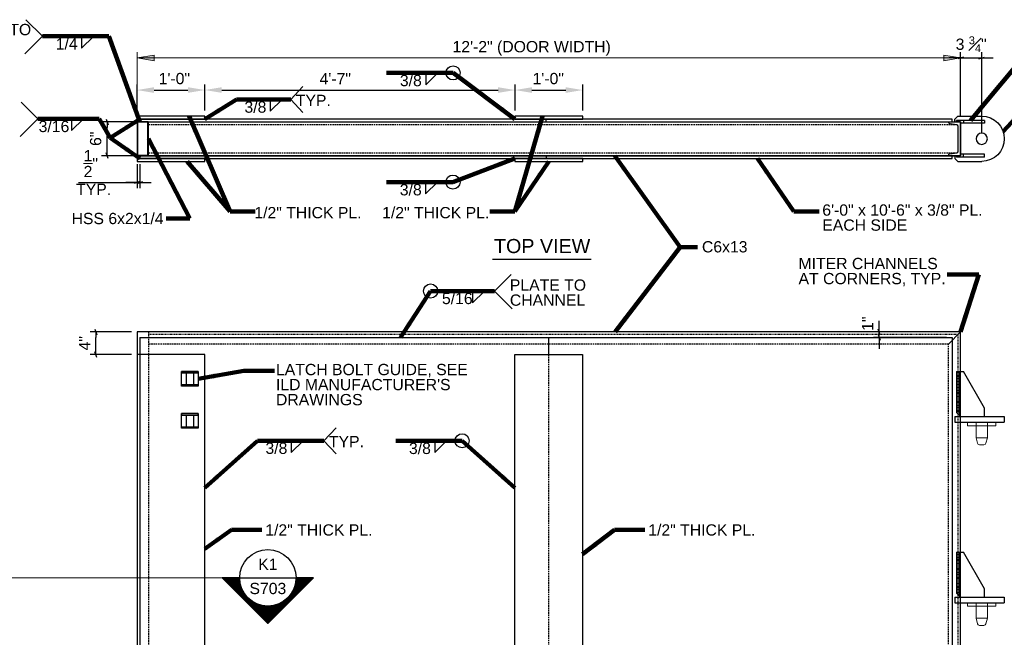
# Model space of a CAD drawing. Header units: inches. Extents: x 23089 to 23553, y 44441 to 44715.
# Tile 4 of 5: x 23289 to 23464, y 44571 to 44680. Entities that reach past the tile are written whole.
import ezdxf
from ezdxf.enums import TextEntityAlignment as Align

# ---------------------------------------------------------------- set-up
doc = ezdxf.new("R2010")
doc.units = ezdxf.units.IN
doc.header["$LTSCALE"] = 0.025
doc.header["$MEASUREMENT"] = 0
doc.linetypes.add('DGN1', pattern=[2.774392, 0, -2.774392])
doc.linetypes.add('DGN3', pattern=[16.308427, 10.872284, -5.436142])
for name, color, linetype, lineweight in [('G-ANNO-DIM', 1, 'Continuous', 0), ('G-ANNO-TEXT', 7, 'Continuous', 30), ('S-FSTN-MISC', 7, 'Continuous', 13), ('S-STIF-TRAN', 7, 'Continuous', 30), ('S-WALL-SHEA', 7, 'Continuous', 30)]:
    doc.layers.add(name, color=color, linetype=linetype, lineweight=lineweight)
doc.styles.add("1 1 2 1'-0", font='arial.ttf', dxfattribs={"height": 1})
doc.styles.add("3 4 1'-0", font='arial.ttf', dxfattribs={"height": 2})
doc.styles.add('TITLE20', font='simplex.shx', dxfattribs={"height": 5000})
doc.dimstyles.new("3 4 1'-0", dxfattribs={"dimtxt": 2, "dimasz": 3, "dimexe": 1, "dimexo": 1, "dimgap": 1, "dimtad": 1, "dimdec": 0, "dimrnd": 0.0625, "dimzin": 11, "dimdsep": 46, "dimlunit": 3, "dimtxsty": "3 4 1'-0", "dimcen": 0, "dimadec": 4, "dimazin": 3, "dimtfac": 1, "dimtdec": 0, "dimtofl": 0, "dimtmove": 0, "dimatfit": 3, "dimfxl": 1, "dimtolj": 1, "dimtzin": 0, "dimarcsym": 0})

# ---------------------------------------------------------------- blocks, each defined once
blk = doc.blocks.new('c6x13-e')
at = {"layer": 'G-ANNO-TEXT', "extrusion": (4.92474e-28, 0, -1), "flags": 128}
blk.add_lwpolyline([(2.48, -0.69), (2.66, -1.9), (2.66, -1.9, 0.373441), (2.95, -2.16), (2.95, -2.16), (3, -2.16), (3, 0), (-3, 0), (-3, -2.16), (-2.95, -2.16), (-2.95, -2.16, 0.373441), (-2.66, -1.9), (-2.65, -1.9), (-2.48, -0.69), (-2.48, -0.69, -0.366699), (-2.19, -0.44), (-2.19, -0.44), (2.19, -0.44), (2.19, -0.44, -0.366699), (2.48, -0.69)], format="xyb", dxfattribs=at)
blk = doc.blocks.new('all_around2')
at = {"layer": 'G-ANNO-TEXT'}
blk.add_circle((0, 0), 1.25, dxfattribs=at)
blk = doc.blocks.new('all_around7')
at = {"layer": 'G-ANNO-TEXT'}
blk.add_circle((0, 0), 1.25, dxfattribs=at)
blk = doc.blocks.new('all_around8')
at = {"layer": 'G-ANNO-TEXT'}
blk.add_circle((0, 0), 1.25, dxfattribs=at)
blk = doc.blocks.new('all_around9')
at = {"layer": 'G-ANNO-TEXT'}
blk.add_circle((0, 0), 1.25, dxfattribs=at)
blk = doc.blocks.new('*D130')
at = {"layer": 'G-ANNO-DIM', "color": 0, "lineweight": -2, "transparency": 16777216}
for p, q in [((23309.79, 44663.95), (23309.79, 44668.59)), ((23312.79, 44667.59), (23318.79, 44667.59)), ((23321.79, 44663.95), (23321.79, 44668.59))]:
    blk.add_line(p, q, dxfattribs=at)
at = {"layer": 'G-ANNO-DIM', "color": 0, "transparency": 16777216}
for points in [[(23312.79, 44668.09), (23312.79, 44667.09), (23309.79, 44667.59)], [(23318.79, 44668.09), (23318.79, 44667.09), (23321.79, 44667.59)]]:
    blk.add_solid(points, dxfattribs=at)
at = {"layer": 'G-ANNO-DIM', "color": 0, "transparency": 16777216, "insert": (23316.39, 44669.61), "char_height": 2, "attachment_point": 5, "style": "3 4 1'-0"}
blk.add_mtext('\\A1;1\'-0"', dxfattribs=at)
blk = doc.blocks.new('*D131')
at = {"layer": 'G-ANNO-DIM', "color": 0, "lineweight": -2, "transparency": 16777216}
for p, q in [((23321.79, 44663.95), (23321.79, 44668.59)), ((23324.79, 44667.59), (23373.79, 44667.59)), ((23376.79, 44663.95), (23376.79, 44668.59))]:
    blk.add_line(p, q, dxfattribs=at)
at = {"layer": 'G-ANNO-DIM', "color": 0, "transparency": 16777216}
for points in [[(23324.79, 44668.09), (23324.79, 44667.09), (23321.79, 44667.59)], [(23373.79, 44668.09), (23373.79, 44667.09), (23376.79, 44667.59)]]:
    blk.add_solid(points, dxfattribs=at)
at = {"layer": 'G-ANNO-DIM', "color": 0, "transparency": 16777216, "insert": (23344.92, 44669.59), "char_height": 2, "attachment_point": 5, "style": "3 4 1'-0"}
blk.add_mtext('\\A1;4\'-7"', dxfattribs=at)
blk = doc.blocks.new('_Oblique_0.3')
at = {"color": 0, "linetype": 'ByBlock', "lineweight": -2}
for p, q in [((0, 0), (-1, 0)), ((0.5, 0.166667), (-0.5, -0.166667))]:
    blk.add_line(p, q, dxfattribs=at)
blk = doc.blocks.new('*D135')
at = {"layer": 'G-ANNO-DIM', "color": 0, "lineweight": -2, "transparency": 16777216}
for p, q in [((23308.79, 44624.71), (23301.48, 44624.71)), ((23302.48, 44621.71), (23302.48, 44623.71)), ((23308.79, 44620.71), (23301.48, 44620.71))]:
    blk.add_line(p, q, dxfattribs=at)
for p, rotation in [((23302.48, 44624.71), 90), ((23302.48, 44620.71), 270)]:
    blk.add_blockref('_Oblique_0.3', p, dxfattribs=dict(at, rotation=rotation))
at = {"layer": 'G-ANNO-DIM', "color": 0, "transparency": 16777216, "insert": (23300.48, 44622.71), "char_height": 2, "attachment_point": 5, "rotation": 90, "style": "3 4 1'-0"}
blk.add_mtext('\\A1;4"', dxfattribs=at)
blk = doc.blocks.new('*D136')
at = {"layer": 'G-ANNO-DIM', "color": 0, "lineweight": -2, "transparency": 16777216}
for p, q in [((23309.79, 44661.95), (23303.48, 44661.95)), ((23304.48, 44656.95), (23304.48, 44660.95)), ((23309.79, 44655.95), (23303.48, 44655.95))]:
    blk.add_line(p, q, dxfattribs=at)
for p, rotation in [((23304.48, 44661.95), 90), ((23304.48, 44655.95), 270)]:
    blk.add_blockref('_Oblique_0.3', p, dxfattribs=dict(at, rotation=rotation))
at = {"layer": 'G-ANNO-DIM', "color": 0, "transparency": 16777216, "insert": (23302.45, 44658.95), "char_height": 2, "attachment_point": 5, "rotation": 90, "style": "3 4 1'-0"}
blk.add_mtext('\\A1;6"', dxfattribs=at)
blk = doc.blocks.new('*D152')
at = {"layer": 'G-ANNO-DIM', "color": 0, "lineweight": -2, "transparency": 16777216}
for p, q in [((23455.79, 44662.95), (23455.79, 44674.28)), ((23459.54, 44659.95), (23459.54, 44674.28)), ((23454.79, 44673.28), (23453.79, 44673.28)), ((23455.79, 44673.28), (23459.54, 44673.28)), ((23460.54, 44673.28), (23461.54, 44673.28))]:
    blk.add_line(p, q, dxfattribs=at)
blk.add_blockref('_Oblique_0.3', (23455.79, 44673.28), dxfattribs=at)
at = {"layer": 'G-ANNO-DIM', "color": 0, "lineweight": -2, "transparency": 16777216, "rotation": 180}
blk.add_blockref('_Oblique_0.3', (23459.54, 44673.28), dxfattribs=at)
at = {"layer": 'G-ANNO-DIM', "color": 0, "transparency": 16777216, "insert": (23457.66, 44675.71), "char_height": 2, "attachment_point": 5, "style": "3 4 1'-0"}
blk.add_mtext('\\A1;3 {\\H0.7x;\\S3#4;}"', dxfattribs=at)
blk = doc.blocks.new('*D155')
at = {"layer": 'G-ANNO-DIM', "color": 0, "lineweight": -2, "transparency": 16777216}
for p, q in [((23309.79, 44654.45), (23309.79, 44650.21)), ((23310.29, 44654.45), (23310.29, 44650.21)), ((23299.42, 44651.21), (23309.79, 44651.21)), ((23308.79, 44651.21), (23307.79, 44651.21)), ((23310.29, 44651.21), (23309.79, 44651.21)), ((23311.29, 44651.21), (23312.29, 44651.21))]:
    blk.add_line(p, q, dxfattribs=at)
blk.add_blockref('_Oblique_0.3', (23309.79, 44651.21), dxfattribs=at)
at = {"layer": 'G-ANNO-DIM', "color": 0, "lineweight": -2, "transparency": 16777216, "rotation": 180}
blk.add_blockref('_Oblique_0.3', (23310.29, 44651.21), dxfattribs=at)
at = {"layer": 'G-ANNO-DIM', "color": 0, "transparency": 16777216, "insert": (23301.58, 44654.55), "char_height": 2, "attachment_point": 5, "style": "3 4 1'-0"}
blk.add_mtext('\\A1;{\\H1x;\\S1/2;}"', dxfattribs=at)
blk = doc.blocks.new('*D157')
at = {"layer": 'G-ANNO-DIM', "color": 0, "lineweight": -2, "transparency": 16777216}
for p, q in [((23441.36, 44625.71), (23441.36, 44626.71)), ((23454.79, 44624.71), (23440.36, 44624.71)), ((23453.27, 44623.73), (23440.36, 44623.73)), ((23441.36, 44623.73), (23441.36, 44624.71)), ((23441.36, 44622.73), (23441.36, 44621.73))]:
    blk.add_line(p, q, dxfattribs=at)
for p, rotation in [((23441.36, 44624.71), 270), ((23441.36, 44623.73), 90)]:
    blk.add_blockref('_Oblique_0.3', p, dxfattribs=dict(at, rotation=rotation))
at = {"layer": 'G-ANNO-DIM', "color": 0, "transparency": 16777216, "insert": (23439.3, 44626.18), "char_height": 2, "attachment_point": 5, "rotation": 90, "style": "3 4 1'-0"}
blk.add_mtext('\\A1;1"', dxfattribs=at)
blk = doc.blocks.new('*D168')
at = {"layer": 'G-ANNO-DIM', "color": 0, "lineweight": -2, "transparency": 16777216}
for p, q in [((23376.79, 44663.95), (23376.79, 44668.59)), ((23379.79, 44667.59), (23385.79, 44667.59)), ((23388.79, 44663.95), (23388.79, 44668.59))]:
    blk.add_line(p, q, dxfattribs=at)
at = {"layer": 'G-ANNO-DIM', "color": 0, "transparency": 16777216}
for points in [[(23379.79, 44668.09), (23379.79, 44667.09), (23376.79, 44667.59)], [(23385.79, 44668.09), (23385.79, 44667.09), (23388.79, 44667.59)]]:
    blk.add_solid(points, dxfattribs=at)
at = {"layer": 'G-ANNO-DIM', "color": 0, "transparency": 16777216, "insert": (23382.68, 44669.61), "char_height": 2, "attachment_point": 5, "style": "3 4 1'-0"}
blk.add_mtext('\\A1;1\'-0"', dxfattribs=at)

msp = doc.modelspace()

# ---------------------------------------------------------------- hatches: boundary and pattern name
at = {"layer": 'G-ANNO-TEXT'}
h = msp.add_hatch(dxfattribs=at)
h.set_pattern_fill('USER', color=256, scale=0.009103, angle=45, style=0, pattern_type=0)
h.set_pattern_definition([(45, (23321.927065, 44565.851374), (-0.006436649, 0.006436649), [])])
edge = h.paths.add_edge_path()
edge.add_arc((23332.95727, 44581.12681), 4.99762, -180, 0, ccw=False)
edge.add_line((23327.95965, 44581.12681), (23324.84994, 44581.12681))
edge.add_line((23324.84994, 44581.12681), (23332.96481, 44573.0044))
edge.add_line((23332.96481, 44573.0044), (23341.07968, 44581.12681))
edge.add_line((23341.07968, 44581.12681), (23337.95488, 44581.12681))

# ---------------------------------------------------------------- linework, layer by layer
at = {"flags": 128}
for points in [[(23311.78817, 44656.01979), (23311.78817, 44661.88718, 0.414213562), (23311.72187, 44661.95348), (23309.85447, 44661.95348, 0.414213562), (23309.78817, 44661.88718), (23309.78817, 44656.01979, 0.414213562), (23309.85447, 44655.95348), (23311.72187, 44655.95348, 0.414213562), (23311.78817, 44656.01979)], [(23311.6552, 44656.02015, 0.414213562), (23311.7215, 44656.08645), (23311.7215, 44661.82051, 0.414213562), (23311.6552, 44661.88682), (23309.92114, 44661.88682, 0.414213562), (23309.85484, 44661.82051), (23309.85484, 44656.08645, 0.414213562), (23309.92114, 44656.02015), (23311.6552, 44656.02015)]]:
    msp.add_lwpolyline(points, format="xyb", close=True, dxfattribs=at)
at = {"layer": 'G-ANNO-DIM'}
for p, q in [((23309.78817, 44662.45348), (23309.78817, 44674.27852)), ((23455.78769, 44662.95376), (23455.78769, 44674.27852)), ((23455.78769, 44673.27852), (23309.78817, 44673.27852)), ((23309.78769, 44663.95376), (23309.78769, 44665.17232))]:
    msp.add_line(p, q, dxfattribs=at)
at = {"layer": 'G-ANNO-DIM', "flags": 128}
for points in [[(23312.78817, 44672.77852), (23309.78817, 44673.27852), (23312.78817, 44673.77852)], [(23452.78769, 44673.77852), (23455.78769, 44673.27852), (23452.78769, 44672.77852)]]:
    msp.add_lwpolyline(points, close=True, dxfattribs=at)
at = {"layer": 'G-ANNO-DIM'}
msp.add_solid([(23312.78817, 44672.77852), (23309.78817, 44673.27852), (23312.78817, 44673.77852)], dxfattribs=at)
at = {"layer": 'G-ANNO-DIM', "extrusion": (0, 0, -1)}
msp.add_solid([(-23452.78769, 44673.77852), (-23455.78769, 44673.27852), (-23452.78769, 44672.77852)], dxfattribs=at)
at = {"layer": 'G-ANNO-TEXT'}
for p, q in [((23293.01735, 44677.12659), (23290.08433, 44680.0596)), ((23293.01735, 44677.12659), (23289.87519, 44673.98444)), ((23299.93954, 44675.02922), (23302.04702, 44677.09788)), ((23299.93954, 44677.09414), (23299.93954, 44675.02922)), ((23360.95444, 44668.52862), (23363.06192, 44670.59728)), ((23360.95444, 44670.59355), (23360.95444, 44668.52862)), ((23337.04169, 44665.89206), (23339.17932, 44668.19966)), ((23333.40125, 44663.8234), (23335.50872, 44665.89206)), ((23333.40125, 44665.88833), (23333.40125, 44663.8234)), ((23337.04169, 44665.89206), (23339.17932, 44663.58445)), ((23292.19139, 44662.49221), (23289.25838, 44665.42522)), ((23292.19139, 44662.49221), (23289.04924, 44659.35005)), ((23298.16417, 44660.39484), (23300.27165, 44662.46349)), ((23298.16417, 44662.45976), (23298.16417, 44660.39484)), ((23382.28769, 44661.95376), (23382.28769, 44662.45376)), ((23455.31802, 44662.95376), (23454.78769, 44662.42343)), ((23454.78769, 44661.95376), (23454.78769, 44662.42343)), ((23460.03769, 44662.20376), (23455.03769, 44662.20376)), ((23455.31802, 44662.95376), (23459.53769, 44662.95376)), ((23456.28769, 44662.20376), (23456.28769, 44661.70376)), ((23460.03769, 44662.20376), (23460.03769, 44661.70376)), ((23310.78769, 44661.95376), (23455.78769, 44661.95376)), ((23454.78769, 44661.95376), (23455.78769, 44661.95376)), ((23455.78769, 44655.95376), (23455.78769, 44661.95376)), ((23455.78769, 44661.70376), (23455.78769, 44661.95376)), ((23460.03769, 44661.70376), (23455.78769, 44661.70376)), ((23310.78769, 44655.95376), (23455.78769, 44655.95376)), ((23382.28769, 44655.95376), (23382.28769, 44655.45376)), ((23454.78769, 44655.95376), (23454.78769, 44655.48409)), ((23455.31802, 44654.95376), (23454.78769, 44655.48409)), ((23460.03769, 44655.70376), (23455.03769, 44655.70376)), ((23460.03769, 44656.20376), (23455.78769, 44656.20376)), ((23456.28769, 44655.70376), (23456.28769, 44656.20376)), ((23460.03769, 44655.70376), (23460.03769, 44656.20376)), ((23455.31802, 44654.95376), (23459.53769, 44654.95376)), ((23360.94139, 44649.17327), (23363.04886, 44651.24192)), ((23360.94139, 44651.23819), (23360.94139, 44649.17327)), ((23372.79255, 44637.61333), (23390.26751, 44637.61333)), ((23373.17087, 44631.96503), (23376.10388, 44634.89804)), ((23369.25086, 44629.90011), (23371.35834, 44631.96876)), ((23369.25086, 44631.96503), (23369.25086, 44629.90011)), ((23373.17087, 44631.96503), (23376.31302, 44628.82288)), ((23455.78769, 44624.70614), (23309.78769, 44624.70614)), ((23309.78769, 44624.70614), (23309.78769, 44496.70614)), ((23455.78769, 44624.70614), (23453.62769, 44622.54614)), ((23455.78769, 44624.70614), (23453.62769, 44622.54614)), ((23455.78769, 44496.70614), (23455.78769, 44624.70614)), ((23382.70769, 44623.54614), (23382.70769, 44620.70614)), ((23455.4948, 44609.70614), (23459.78769, 44609.70614)), ((23455.78769, 44609.70614), (23459.78769, 44609.70614)), ((23342.91667, 44605.42247), (23345.05429, 44607.73008)), ((23337.12201, 44603.35381), (23339.22948, 44605.42247)), ((23337.12201, 44605.41874), (23337.12201, 44603.35381)), ((23342.91667, 44605.42247), (23345.05429, 44603.11486)), ((23362.56342, 44603.3251), (23364.67089, 44605.39375)), ((23362.56342, 44605.39002), (23362.56342, 44603.3251)), ((23327.97474, 44581.12681, -14.07874), (23337.96997, 44581.12681, -14.07874)), ((23455.4948, 44577.70614), (23459.78769, 44577.70614)), ((23455.78769, 44577.70614), (23459.78769, 44577.70614))]:
    msp.add_line(p, q, dxfattribs=at)
at = {"layer": 'G-ANNO-TEXT', "linetype": 'DGN3'}
for p, q in [((23311.78817, 44661.45376), (23454.98, 44661.45376)), ((23311.78769, 44656.45376), (23454.98704, 44656.45376)), ((23311.78769, 44624.70614), (23311.78769, 44497.14514)), ((23453.62769, 44622.54614), (23311.78769, 44622.54614)), ((23453.62769, 44498.86614), (23453.62769, 44622.54614)), ((23382.70769, 44620.70614), (23382.70769, 44498.70614))]:
    msp.add_line(p, q, dxfattribs=at)
at = {"layer": 'G-ANNO-TEXT', "linetype": 'DGN1'}
for p, q in [((23455.34869, 44624.26714), (23311.78769, 44624.26714)), ((23455.34869, 44497.14514), (23455.34869, 44624.26714))]:
    msp.add_line(p, q, dxfattribs=at)
at = {"layer": 'G-ANNO-TEXT', "color": 7, "linetype": 'Continuous', "lineweight": 0}
msp.add_line((23324.84994, 44581.12681), (23244.54266, 44581.12681), dxfattribs=at)
at = {"layer": 'G-ANNO-TEXT', "flags": 128}
for points in [[(23309.78769, 44662.45376), (23321.78769, 44662.45376), (23321.78769, 44662.95376), (23309.78769, 44662.95376), (23309.78769, 44662.45376)], [(23310.28769, 44661.95376), (23454.28769, 44661.95376), (23454.28769, 44662.45376), (23310.28769, 44662.45376), (23310.28769, 44661.95376)], [(23376.78769, 44662.45376), (23388.78769, 44662.45376), (23388.78769, 44662.95376), (23376.78769, 44662.95376), (23376.78769, 44662.45376)], [(23309.78769, 44654.95376), (23321.78769, 44654.95376), (23321.78769, 44655.45376), (23309.78769, 44655.45376), (23309.78769, 44654.95376)], [(23310.28769, 44655.45376), (23454.28769, 44655.45376), (23454.28769, 44655.95376), (23310.28769, 44655.95376), (23310.28769, 44655.45376)], [(23376.78769, 44654.95376), (23388.78769, 44654.95376), (23388.78769, 44655.45376), (23376.78769, 44655.45376), (23376.78769, 44654.95376)], [(23455.78769, 44655.95376), (23455.03769, 44655.95376), (23455.03769, 44655.70376)], [(23321.78769, 44533.70614), (23321.78769, 44620.70614), (23309.78769, 44620.70614), (23309.78769, 44556.70614)]]:
    msp.add_lwpolyline(points, dxfattribs=at)
at = {"layer": 'G-ANNO-TEXT', "extrusion": (0, 0, -1), "flags": 128}
for points in [[(-23455.78769, 44661.95376), (-23455.03769, 44661.95376), (-23455.03769, 44662.20376)], [(-23455.78769, 44661.95376), (-23455.78769, 44655.95376), (-23454.78769, 44655.95376)], [(-23376.77019, 44620.70614), (-23388.77019, 44620.70614), (-23388.77019, 44498.70614), (-23376.77019, 44498.70614), (-23376.77019, 44620.70614)], [(-23317.64168, 44617.70614), (-23317.64168, 44617.4511), (-23320.64218, 44617.4511), (-23320.64218, 44617.70614), (-23317.64168, 44617.70614), (-23320.64218, 44617.70614), (-23320.64218, 44615.12368), (-23317.64168, 44615.12368), (-23317.64168, 44617.70614)], [(-23317.64168, 44615.37872), (-23320.64218, 44615.37872), (-23320.64218, 44615.12368), (-23317.64168, 44615.12368), (-23317.64168, 44615.37872)], [(-23317.64168, 44610.23209), (-23317.64168, 44609.97705), (-23320.64218, 44609.97705), (-23320.64218, 44610.23209), (-23317.64168, 44610.23209), (-23320.64218, 44610.23209), (-23320.64218, 44607.64963), (-23317.64168, 44607.64963), (-23317.64168, 44610.23209)], [(-23317.64168, 44607.90467), (-23320.64218, 44607.90467), (-23320.64218, 44607.64963), (-23317.64168, 44607.64963), (-23317.64168, 44607.90467)]]:
    msp.add_lwpolyline(points, dxfattribs=at)
at = {"layer": 'G-ANNO-TEXT', "elevation": -14.07874, "flags": 128}
msp.add_lwpolyline([(23337.95488, 44581.12681, -1), (23327.95965, 44581.12681), (23324.84994, 44581.12681), (23332.96481, 44573.0044), (23341.07968, 44581.12681), (23337.95488, 44581.12681)], format="xyb", dxfattribs=at)
at = {"layer": 'G-ANNO-TEXT', "extrusion": (0, 0, -1)}
msp.add_circle((-23459.53769, 44658.95376), 1, dxfattribs=at)
at = {"layer": 'G-ANNO-TEXT'}
msp.add_circle((23332.97235, 44581.12681, -14.07874), 4.99762, dxfattribs=at)
at = {"layer": 'G-ANNO-TEXT', "extrusion": (0, 0, -1)}
msp.add_arc((-23459.53769, 44658.95376), 4, 90, 270, dxfattribs=at)
at = {"layer": 'G-ANNO-TEXT'}
for points in [[(23318.54183, 44615.37872), (23318.54183, 44617.4511)], [(23319.77203, 44617.4511), (23319.77203, 44615.37872)], [(23318.54183, 44607.90467), (23318.54183, 44609.97705)], [(23319.77203, 44609.97705), (23319.77203, 44607.90467)]]:
    msp.add_open_spline(points, degree=1, dxfattribs=at)
at = {"layer": 'S-FSTN-MISC'}
for p, q in [((23458.53769, 44608.70614), (23458.53769, 44605.95614)), ((23460.53769, 44605.95614), (23458.53769, 44605.95614)), ((23458.53769, 44605.95614), (23458.79815, 44604.98408)), ((23459.91501, 44604.70614), (23459.16038, 44604.70614)), ((23460.53769, 44605.95614), (23460.27723, 44604.98408)), ((23458.53769, 44576.70614), (23458.53769, 44573.95614)), ((23460.53769, 44573.95614), (23458.53769, 44573.95614)), ((23458.53769, 44573.95614), (23458.79815, 44572.98408)), ((23460.53769, 44573.95614), (23460.27723, 44572.98408)), ((23459.91501, 44572.70614), (23459.16038, 44572.70614))]:
    msp.add_line(p, q, dxfattribs=at)
at = {"layer": 'S-FSTN-MISC', "extrusion": (0, 0, -1), "flags": 128}
for points in [[(-23457.03769, 44608.70614), (-23462.03769, 44608.70614), (-23462.03769, 44608.08114), (-23457.03769, 44608.08114), (-23457.03769, 44608.70614)], [(-23458.53769, 44608.70614), (-23460.53769, 44608.70614), (-23460.53769, 44605.95614)], [(-23457.03769, 44576.70614), (-23462.03769, 44576.70614), (-23462.03769, 44576.08114), (-23457.03769, 44576.08114), (-23457.03769, 44576.70614)], [(-23458.53769, 44576.70614), (-23460.53769, 44576.70614), (-23460.53769, 44573.95614)]]:
    msp.add_lwpolyline(points, dxfattribs=at)
at = {"layer": 'S-FSTN-MISC', "extrusion": (0, 0, -1)}
for centre, start, end in [((-23459.16038, 44605.08114), 270, 345), ((-23459.91501, 44605.08114), 195, 270), ((-23459.16038, 44573.08114), 270, 345), ((-23459.91501, 44573.08114), 195, 270)]:
    msp.add_arc(centre, 0.375, start, end, dxfattribs=at)
at = {"layer": 'S-STIF-TRAN'}
for p, q in [((23455.03769, 44617.70614), (23456.28769, 44617.70614)), ((23455.03769, 44617.70614), (23455.03769, 44610.41325)), ((23455.53769, 44617.70614), (23455.53769, 44609.91325)), ((23460.03769, 44611.20614), (23456.28769, 44617.70614)), ((23454.78769, 44609.70614), (23454.78769, 44608.70614)), ((23454.78769, 44609.70614), (23463.53769, 44609.70614)), ((23455.7448, 44609.70614), (23455.03769, 44610.41325)), ((23460.03769, 44609.70614), (23460.03769, 44611.20614)), ((23463.53769, 44609.70614), (23463.53769, 44608.70614)), ((23454.78769, 44608.70614), (23463.53769, 44608.70614)), ((23455.03769, 44585.70614), (23456.28769, 44585.70614)), ((23455.03769, 44585.70614), (23455.03769, 44578.41325)), ((23455.53769, 44585.70614), (23455.53769, 44577.91325)), ((23460.03769, 44579.20614), (23456.28769, 44585.70614)), ((23455.7448, 44577.70614), (23455.03769, 44578.41325)), ((23460.03769, 44577.70614), (23460.03769, 44579.20614)), ((23454.78769, 44577.70614), (23454.78769, 44576.70614)), ((23454.78769, 44577.70614), (23463.53769, 44577.70614)), ((23454.78769, 44576.70614), (23463.53769, 44576.70614)), ((23463.53769, 44577.70614), (23463.53769, 44576.70614))]:
    msp.add_line(p, q, dxfattribs=at)
at = {"layer": 'S-WALL-SHEA'}
for p, q in [((23310.27019, 44623.73364), (23454.27019, 44623.73364)), ((23310.27019, 44623.73364), (23310.27019, 44497.67864)), ((23454.27019, 44623.73364), (23454.27019, 44497.67864))]:
    msp.add_line(p, q, dxfattribs=at)

# ---------------------------------------------------------------- block references
at = {"color": 7, "lineweight": 0}
for name, p in [('all_around9', (23365.80192, 44670.62599)), ('all_around8', (23365.78887, 44651.27064)), ('all_around2', (23361.82469, 44631.96503)), ('all_around7', (23367.4109, 44605.42247))]:
    msp.add_blockref(name, p, dxfattribs=at)
at = {"color": 7, "linetype": 'Continuous', "lineweight": 0, "rotation": 270}
msp.add_blockref('c6x13-e', (23455.78769, 44658.95376), dxfattribs=at)

# ---------------------------------------------------------------- texts
at = {"layer": 'G-ANNO-DIM', "color": 7, "linetype": 'Continuous', "style": "3 4 1'-0"}
msp.add_text('12\'-2" (DOOR WIDTH)', height=2, dxfattribs=at).set_placement((23379.74421, 44675.27852), align=Align.MIDDLE_CENTER)
at = {"layer": 'G-ANNO-TEXT', "color": 7, "line_spacing_factor": 0.8, "style": "3 4 1'-0"}
for s, insert, char_height, attachment_point in [('PLATE TO\\PTUBE', (23277.50449, 44679.31374), 2, 1), ('1/4', (23295.36496, 44676.77375), 2, 1), ('3/8', (23356.37985, 44670.27315), 2, 1), ('3/8', (23328.82666, 44665.56793), 2, 1), ('TYP.', (23344.13466, 44666.74688), 2, 3), ('3/16', (23292.33527, 44662.13936), 2, 1), ('TYP.', (23298.97957, 44650.99966), 2, 1), ('3/8', (23356.3668, 44650.91779), 2, 1), ('1/2" THICK PL.', (23349.58096, 44646.85876), 2, 3), ('1/2" THICK PL.', (23353.23479, 44646.85876), 2, 1), ('HSS 6x2x1/4', (23298.17204, 44645.82092), 2, 1), ('TOP VIEW', (23373.06153, 44641.18828), 2.5, 1), ('C6x13', (23409.93286, 44640.8058), 2, 1), ('MITER CHANNELS \\PAT CORNERS, TYP.', (23427.05629, 44637.84216), 2, 1), ('PLATE TO\\PCHANNEL', (23375.87828, 44634.02343), 2, 1), ('5/16', (23363.84007, 44631.64463), 2, 1), ('TYP.', (23350.00963, 44606.27729), 2, 3), ('3/8', (23332.54742, 44605.09834), 2, 1), ('3/8', (23357.98883, 44605.06962), 2, 1), ('1/2" THICK PL.', (23332.5165, 44590.61312), 2, 1), ('1/2" THICK PL.', (23400.41206, 44590.61312), 2, 1)]:
    msp.add_mtext(s, dxfattribs=dict(at, insert=insert, char_height=char_height, attachment_point=attachment_point))
at = {"layer": 'G-ANNO-TEXT', "color": 7, "linetype": 'Continuous', "lineweight": 0, "insert": (23431.26728, 44647.32145), "char_height": 2, "attachment_point": 1, "line_spacing_factor": 0.8, "style": "1 1 2 1'-0"}
msp.add_mtext('6\'-0" x 10\'-6" x 3/8" PL.\\PEACH SIDE', dxfattribs=at)
at = {"layer": 'G-ANNO-TEXT', "color": 7, "insert": (23334.41104, 44619.04927), "char_height": 2, "width": 37.5093329, "attachment_point": 1, "line_spacing_factor": 0.8, "style": "3 4 1'-0"}
msp.add_mtext("LATCH BOLT GUIDE, SEE ILD MANUFACTURER'S DRAWINGS", dxfattribs=at)
at = {"layer": 'G-ANNO-TEXT', "color": 7, "linetype": 'Continuous', "lineweight": 0, "char_height": 1.99998, "style": 'TITLE20'}
for s, insert, attachment_point in [('{\\fArial|b0|i0|c0|p34;K1}', (23332.97235, 44583.53912, -14.07874), 5), ('{\\fArial|b0|i0|c0|p34;S703}', (23332.97235, 44578.21374, -14.07874), 8)]:
    msp.add_mtext(s, dxfattribs=dict(at, insert=insert, attachment_point=attachment_point))

# ---------------------------------------------------------------- dimensions: what is measured, and where the dimension line sits
at = {"layer": 'G-ANNO-DIM'}
dim = msp.add_linear_dim(base=(23459.53769, 44673.27852), p1=(23455.78769, 44661.95376), p2=(23459.53769, 44658.95376), text='3 {\\H0.7x;\\S3#4;}"', dimstyle="3 4 1'-0", override={"dimasz": 1, "dimblk": '_Oblique_0.3', "dimtdec": 4, "dimtofl": 1}, dxfattribs=at)
dim.commit()
dim.dimension.update_dxf_attribs({"geometry": '*D152', "text_midpoint": (23457.66269, 44673.27852), "dimtype": 160})
for base, p1, p2, picture, middle in [((23321.78769, 44667.59142), (23309.78769, 44662.95376), (23321.78769, 44662.95376), '*D130', (23316.3939, 44667.59142)), ((23376.78769, 44667.59142), (23321.78769, 44662.95376), (23376.78769, 44662.95376), '*D131', (23344.9198, 44667.59142)), ((23388.78769, 44667.59142), (23376.78769, 44662.95376), (23388.78769, 44662.95376), '*D168', (23382.67568, 44667.59142))]:
    dim = msp.add_linear_dim(base=base, p1=p1, p2=p2, dimstyle="3 4 1'-0", override={"dimtdec": 4}, dxfattribs=at)
    dim.commit()
    dim.dimension.update_dxf_attribs({"geometry": picture, "text_midpoint": middle, "dimtype": 160})
for base, p1, p2, angle, override, picture, middle in [((23304.47528, 44661.95376), (23310.78769, 44655.95376), (23310.78769, 44661.95376), 90, {"dimasz": 1, "dimblk": '_Oblique_0.3', "dimtdec": 4}, '*D136', (23304.47528, 44658.95376)), ((23309.78769, 44651.21003), (23310.28769, 44655.45376), (23309.78769, 44655.45376), 180, {"dimasz": 1, "dimtad": 3, "dimdec": 4, "dimlunit": 4, "dimblk": '_Oblique_0.3', "dimtdec": 4, "dimtmove": 1}, '*D155', (23301.57756, 44651.59003)), ((23441.3608, 44624.70614), (23454.27019, 44623.73364), (23455.78769, 44624.70614), 90, {"dimasz": 1, "dimblk": '_Oblique_0.3', "dimtdec": 4, "dimtofl": 1, "dimtmove": 2}, '*D157', (23439.30421, 44626.18366)), ((23302.48339, 44624.70614), (23309.78769, 44620.70614), (23309.78769, 44624.70614), 90, {"dimasz": 1, "dimblk": '_Oblique_0.3', "dimtdec": 4, "dimtofl": 1}, '*D135', (23302.48339, 44622.70614))]:
    dim = msp.add_linear_dim(base=base, p1=p1, p2=p2, angle=angle, dimstyle="3 4 1'-0", override=override, dxfattribs=at)
    dim.commit()
    dim.dimension.update_dxf_attribs({"geometry": picture, "text_midpoint": middle, "dimtype": 160})

# ---------------------------------------------------------------- leaders
at = {"layer": 'G-ANNO-TEXT'}
for points in [[(23457.53769, 44662.20376), (23471.27367, 44678.66802), (23479.90638, 44678.66802)], [(23310.28769, 44661.95376), (23304.78703, 44677.12659), (23293.01735, 44677.12659)], [(23376.78769, 44662.45376), (23365.80192, 44670.62599), (23354.03224, 44670.62599)], [(23463.32874, 44660.22968), (23470.99655, 44668.57665), (23479.62926, 44668.57665)], [(23321.78769, 44662.45376), (23327.42622, 44665.89206), (23337.04169, 44665.89206)], [(23310.28769, 44662.45348), (23305.00155, 44659.11552), (23303.09173, 44662.49221), (23292.19139, 44662.49221)], [(23310.28769, 44655.45376), (23305.00155, 44659.11552), (23303.94377, 44660.98573), (23303.09173, 44662.49221)], [(23318.9911, 44662.95376), (23326.28552, 44646.08639), (23330.74865, 44646.08639)], [(23381.6912, 44662.95376), (23376.77413, 44646.08639), (23372.311, 44646.08639)], [(23311.78769, 44658.95376), (23319.16009, 44644.80604), (23314.94466, 44644.80604)], [(23376.78769, 44655.45376), (23365.78887, 44651.27064), (23354.01919, 44651.27064)], [(23394.4617, 44655.95376), (23406.09879, 44639.72625), (23409.16225, 44639.72625)], [(23419.77878, 44655.45376), (23426.22716, 44646.08639), (23430.69029, 44646.08639)], [(23318.66473, 44654.95376), (23326.28552, 44646.08639), (23330.74865, 44646.08639)], [(23382.78769, 44654.95376), (23376.77413, 44646.08639), (23372.311, 44646.08639)], [(23394.55191, 44624.70614), (23406.09879, 44639.72625), (23409.16225, 44639.72625)], [(23455.78769, 44624.70614), (23459.00509, 44634.86622), (23453.42939, 44634.86622)], [(23356.45951, 44623.73364), (23361.82469, 44631.96503), (23373.17087, 44631.96503)], [(23320.64218, 44616.41491), (23328.71236, 44617.83239), (23334.12489, 44617.83239)], [(23321.78769, 44597.05983), (23331.14698, 44605.42247), (23342.91667, 44605.42247)], [(23376.77019, 44597.05983), (23367.4109, 44605.42247), (23355.64122, 44605.42247)], [(23321.78769, 44586.27332), (23326.50952, 44589.61108), (23331.92205, 44589.61108)], [(23388.77019, 44585.29776), (23394.40509, 44589.61108), (23399.81761, 44589.61108)]]:
    msp.add_leader(points, dimstyle="3 4 1'-0", override={"dimscale": 1, "dimtxt": 2, "dimasz": 3, "dimgap": 1, "dimtad": 1, "dimclrd": 0, "dimlwd": 65534}, dxfattribs=at)

doc.saveas('drawing.dxf')
